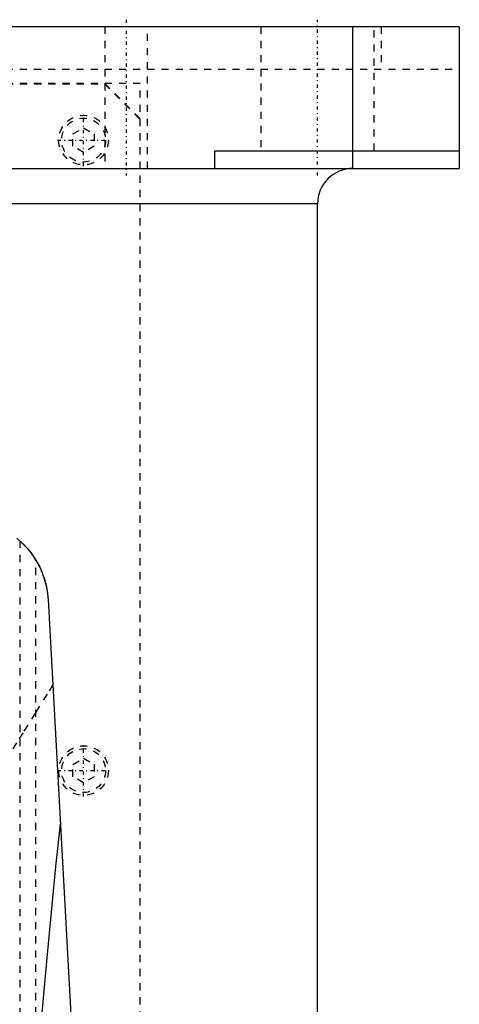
# Model space of a CAD drawing. Extents: x -120 to 120, y -92 to 634.
# Tile 9 of 10: x 58 to 120, y 250 to 389. Entities that reach past the tile are written whole.
import ezdxf

# ---------------------------------------------------------------- set-up
doc = ezdxf.new("R2010")
doc.units = 0
doc.linetypes.add('CENTER', pattern=[1.5, 0.45, -0.5, 0.05, -0.5])
doc.linetypes.add('DASHED', pattern=[2, 1, -1])
for name, color, linetype in [('AM_0', 7, 'CONTINUOUS'), ('AM_3', 7, 'DASHED'), ('AM_7', 7, 'CENTER')]:
    doc.layers.add(name, color=color, linetype=linetype)

msp = doc.modelspace()

# ---------------------------------------------------------------- linework, layer by layer
at = {"layer": 'AM_0', "color": 7, "linetype": 'CONTINUOUS'}
for p, q in [((120, 388), (12.5, 388)), ((105, 368), (105, 388)), ((120, 388), (120, 368)), ((85.5, 370.5), (120, 370.5)), ((85.5, 368), (85.5, 370.5)), ((12.5, 368), (120, 368)), ((100, 363), (12.51, 363)), ((100, 25), (100, 363)), ((61.98, 307.16), (72.48, 116.6))]:
    msp.add_line(p, q, dxfattribs=at)
for points in [[(57.57, 315.81, 0), (58.25, 315.21, 0), (58.86, 314.59, 0), (59.41, 313.95, 0), (59.66, 313.62, 0), (59.9, 313.28, 0), (60.33, 312.6, 0), (60.71, 311.91, 0), (61.04, 311.19, 0), (61.32, 310.47, 0), (61.55, 309.74, 0), (61.65, 309.37, 0), (61.74, 309.01, 0), (61.87, 308.27, 0), (61.96, 307.53, 0), (61.98, 307.16, 0)], [(58, 315.44, 0), (58, 315.44, 0), (58.02, 315.43, 0), (58.05, 315.4, 0), (58.08, 315.37, 0), (58.11, 315.35, 0), (58.18, 315.28, 0), (58.26, 315.2, 0), (58.37, 315.1, 0), (58.49, 314.99, 0), (58.62, 314.85, 0), (58.69, 314.78, 0), (58.76, 314.7, 0), (58.91, 314.54, 0), (59.07, 314.36, 0), (59.24, 314.16, 0), (59.42, 313.93, 0), (59.61, 313.69, 0), (59.71, 313.56, 0), (59.8, 313.42, 0), (59.99, 313.14, 0), (60.18, 312.86, 0), (60.27, 312.71, 0)], [(60.27, 312.71, 0), (60.35, 312.57, 0), (60.51, 312.29, 0), (60.66, 312, 0), (60.74, 311.86, 0), (60.81, 311.71, 0), (60.95, 311.41, 0), (61.08, 311.11, 0), (61.2, 310.81, 0), (61.31, 310.51, 0), (61.42, 310.2, 0), (61.47, 310.04, 0), (61.51, 309.89, 0), (61.6, 309.57, 0), (61.68, 309.26, 0), (61.75, 308.94, 0), (61.81, 308.62, 0), (61.86, 308.3, 0), (61.89, 308.13, 0), (61.91, 307.97, 0), (61.94, 307.65, 0), (61.97, 307.32, 0), (61.98, 307.16, 0)], [(60, 235.17, 0), (60.6, 242.59, 0), (61.84, 256.58, 0), (63.09, 269.45, 0), (63.73, 275.44, 0)]]:
    msp.add_polyline3d(points, dxfattribs=at)
msp.add_arc((105, 363), 5, 90, 180, dxfattribs=at)
at = {"layer": 'AM_3', "color": 6, "linetype": 'DASHED'}
for p, q in [((70, 388), (70, 368)), ((76, 368), (76, 388)), ((92, 388), (92, 370.5)), ((108, 370.5), (108, 388)), ((108.97, 388), (108.97, 382)), ((-120, 382), (120, 382)), ((75, 380), (-75, 380)), ((-69.95, 379.95), (69.95, 379.95)), ((69.95, 379.95), (74.95, 374.95)), ((70, 380), (75, 375)), ((75, 68), (75, 380)), ((74.95, 374.95), (74.95, 69.05)), ((65.5, 372.87), (67, 373.73)), ((65.5, 371.13), (65.5, 372.87)), ((67, 373.73), (68.5, 372.87)), ((68.5, 372.87), (68.5, 371.13)), ((67, 370.27), (65.5, 371.13)), ((68.5, 371.13), (67, 370.27)), ((58, 315.44), (58, 116.6)), ((60.27, 116.6), (60.27, 312.71)), ((65.5, 283.87), (67, 284.73)), ((65.5, 282.13), (65.5, 283.87)), ((67, 284.73), (68.5, 283.87)), ((68.5, 283.87), (68.5, 282.13)), ((67, 281.27), (65.5, 282.13)), ((68.5, 282.13), (67, 281.27))]:
    msp.add_line(p, q, dxfattribs=at)
msp.add_polyline3d([(62.65, 295.09, 0), (61.85, 293.79, 0), (60.18, 291.12, 0), (58.43, 288.34, 0), (57.54, 286.91, 0), (56.63, 285.46, 0), (54.77, 282.49, 0), (52.87, 279.43, 0), (50.95, 276.3, 0), (49.03, 273.09, 0), (47.11, 269.81, 0), (46.16, 268.14, 0), (45.23, 266.46, 0), (43.39, 263.06, 0), (41.63, 259.6, 0), (39.96, 256.08, 0), (38.42, 252.5, 0), (37.04, 248.86, 0)], dxfattribs=at)
for centre, radius in [((67, 372), 3.5), ((67, 372), 3.1), ((67, 283), 3.5), ((67, 283), 3.1)]:
    msp.add_circle(centre, radius, dxfattribs=at)
at = {"layer": 'AM_7', "color": 4, "linetype": 'CENTER'}
for p, q in [((73, 389), (73, 367)), ((100, 367), (100, 389)), ((67, 368.32), (67, 375.68)), ((63.33, 372), (70.68, 372)), ((67, 279.32), (67, 286.68)), ((63.33, 283), (70.68, 283))]:
    msp.add_line(p, q, dxfattribs=at)

doc.saveas('drawing.dxf')
